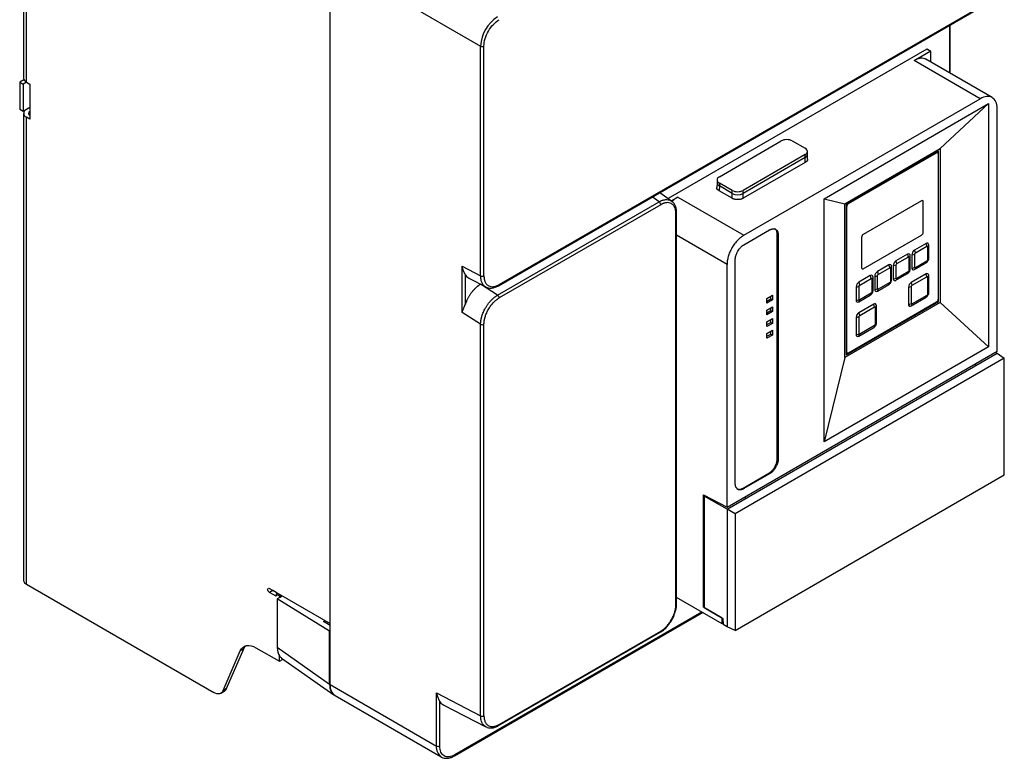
# Model space of a CAD drawing. Header units: millimetres. Extents: x 7 to 419, y 52 to 619.
# Tile 1 of 3: x 7 to 419, y 52 to 361. Entities that reach past the tile are written whole.
import ezdxf

# ---------------------------------------------------------------- set-up
doc = ezdxf.new("R2010")
doc.units = ezdxf.units.MM

msp = doc.modelspace()

# ---------------------------------------------------------------- linework, layer by layer
at = {"color": 7, "linetype": 'Continuous', "lineweight": 25}
for p, q in [((8.32, 498.13), (8.32, 336.86)), ((9.49, 335.23), (9.49, 496.49)), ((136.7, 386.74), (199.74, 350.35)), ((136.7, 82.97), (136.7, 386.74)), ((207.31, 249.99), (408.13, 365.92)), ((207.52, 250.45), (408.34, 366.38)), ((396.46, 338.92), (396.46, 359.19)), ((199.74, 254.14), (199.74, 350.35)), ((201.16, 254.14), (201.16, 350.35)), ((386.62, 348.97), (278.33, 286.46)), ((381.32, 344.28), (388.04, 348.16)), ((388.04, 348.16), (386.62, 348.97)), ((388.29, 348.18), (386.87, 349)), ((388.39, 343.58), (388.39, 347.95)), ((409.04, 328.28), (381.32, 344.28)), ((414.04, 328.77), (386.32, 344.78)), ((8.46, 336.26), (6.67, 335.23)), ((6.67, 335.23), (8.08, 334.41)), ((6.67, 335.23), (6.67, 323.79)), ((9.49, 335.23), (8.08, 334.41)), ((8.08, 334.41), (8.08, 322.98)), ((9.49, 335.23), (10.91, 334.41)), ((10.91, 334.41), (10.91, 319.71)), ((310.04, 271.13), (409.04, 328.28)), ((343.63, 286.44), (412.57, 326.24)), ((412.57, 326.24), (392.21, 307.38)), ((412.57, 326.24), (412.57, 224.4)), ((8.08, 322.98), (6.67, 323.79)), ((10.91, 324.61), (8.08, 322.98)), ((8.32, 322.16), (8.32, 126.6)), ((10.91, 324.61), (9.49, 323.79)), ((416.11, 222.63), (416.11, 324.19)), ((9.49, 124.97), (9.49, 320.53)), ((10.91, 319.71), (9.49, 320.53)), ((299.75, 295.64), (325.7, 310.62)), ((330.3, 310.62), (335.68, 307.52)), ((336.63, 304.97), (336.63, 306.2)), ((352.26, 284.31), (392.21, 307.38)), ((391.62, 306.35), (352.92, 284.01)), ((353.81, 284.35), (390.72, 305.66)), ((391.22, 305.71), (390.86, 305.92)), ((391.04, 305.81), (391.04, 306.02)), ((391.43, 305.25), (391.43, 244.34)), ((391.62, 243.37), (391.62, 306.35)), ((392.21, 307.38), (392.21, 242.95)), ((335.68, 304.87), (309.72, 289.89)), ((335.68, 303.64), (309.72, 288.66)), ((335.74, 301.57), (309.79, 286.59)), ((335.68, 303.64), (335.68, 304.87)), ((335.74, 301.57), (335.68, 303.64)), ((336.71, 302.97), (336.63, 304.99)), ((298.8, 293.11), (298.72, 291.09)), ((298.8, 294.32), (298.8, 293.09)), ((305.13, 289.89), (299.75, 292.99)), ((299.75, 292.99), (299.75, 291.76)), ((279.78, 285.44), (274.8, 288.95)), ((299.75, 291.76), (299.69, 289.69)), ((305.07, 286.59), (299.69, 289.69)), ((305.13, 288.66), (299.75, 291.76)), ((305.13, 288.66), (305.13, 289.89)), ((309.72, 288.66), (309.72, 289.89)), ((206.85, 246.06), (274.51, 285.12)), ((279.61, 285.56), (282.32, 287.13)), ((279.75, 285.4), (279.85, 285.32)), ((282.32, 287.13), (310.04, 271.13)), ((305.07, 286.59), (305.13, 288.66)), ((309.79, 286.59), (309.72, 288.66)), ((343.63, 184.6), (343.63, 286.44)), ((343.63, 286.44), (352.26, 284.31)), ((384.47, 285.55), (360.07, 271.47)), ((385.15, 272.42), (385.15, 285.16)), ((385.17, 285.15), (385.15, 285.16)), ((385.17, 272.41), (385.17, 285.15)), ((275.18, 283.92), (207.52, 244.86)), ((281.83, 116.76), (281.83, 280.66)), ((352.26, 219.89), (352.26, 284.31)), ((352.92, 284.01), (352.92, 221.03)), ((353.11, 222.21), (353.11, 283.13)), ((281.54, 116.35), (281.54, 280.25)), ((310.04, 267.14), (320.79, 273.34)), ((385.17, 272.41), (385.15, 272.42)), ((324.04, 177.7), (324.04, 271.45)), ((324.04, 271.45), (324.4, 271.25)), ((324.4, 271.25), (324.4, 177.5)), ((359.36, 270.25), (359.36, 257.51)), ((360.05, 257.11), (384.44, 271.19)), ((360.07, 257.1), (384.47, 271.18)), ((384.47, 271.18), (384.44, 271.19)), ((386.34, 267.69), (381.53, 264.92)), ((381.88, 263.73), (386.69, 266.5)), ((386.97, 266.34), (386.97, 260.79)), ((387.47, 261.49), (387.47, 267.04)), ((306.43, 167.12), (306.43, 260.88)), ((378.56, 263.2), (373.75, 260.43)), ((374.11, 259.24), (378.91, 262.01)), ((379.19, 261.85), (379.19, 256.3)), ((379.69, 257), (379.69, 262.55)), ((380.4, 262.96), (380.4, 257.4)), ((381.6, 257.69), (381.6, 263.24)), ((386.69, 260.31), (381.88, 257.53)), ((191.96, 258.16), (199.74, 254.14)), ((191.96, 238.79), (191.96, 258.16)), ((302.97, 157.32), (302.97, 258.88)), ((360.07, 257.1), (360.05, 257.11)), ((370.78, 258.71), (365.97, 255.94)), ((366.33, 254.75), (371.14, 257.52)), ((371.42, 257.36), (371.42, 251.81)), ((371.91, 252.51), (371.91, 258.06)), ((372.62, 258.47), (372.62, 252.91)), ((373.83, 253.2), (373.83, 258.75)), ((378.91, 255.82), (374.11, 253.04)), ((381.53, 256.75), (386.34, 259.53)), ((193.37, 242.31), (193.37, 254.64)), ((194.88, 253.13), (201.98, 249.46)), ((363, 254.22), (358.2, 251.45)), ((358.55, 250.26), (363.36, 253.03)), ((363.64, 252.87), (363.64, 247.32)), ((364.14, 248.02), (364.14, 253.57)), ((364.84, 253.98), (364.84, 248.42)), ((366.05, 248.71), (366.05, 254.26)), ((373.75, 252.26), (378.56, 255.04)), ((386.34, 254.95), (380.12, 251.36)), ((380.47, 250.17), (386.69, 253.77)), ((386.97, 253.6), (386.97, 246.42)), ((387.47, 247.11), (387.47, 254.3)), ((199.73, 250.6), (199.75, 250.61)), ((206.85, 246.06), (199.73, 250.6)), ((357.07, 249.49), (357.07, 243.93)), ((358.27, 244.22), (358.27, 249.77)), ((365.97, 247.77), (370.78, 250.55)), ((371.14, 251.32), (366.33, 248.55)), ((378.99, 249.4), (378.99, 242.22)), ((380.19, 242.5), (380.19, 249.69)), ((319.66, 244.69), (321.99, 246.04)), ((319.66, 242.69), (319.66, 244.69)), ((319.66, 243.51), (321.29, 244.45)), ((321.99, 244.04), (319.66, 242.69)), ((321.29, 244.45), (321.29, 245.63)), ((321.29, 244.45), (321.99, 244.04)), ((321.99, 246.04), (321.99, 244.04)), ((352.92, 221.03), (391.62, 243.37)), ((358.2, 243.28), (363, 246.06)), ((363.36, 246.83), (358.55, 244.06)), ((380.12, 241.56), (386.34, 245.16)), ((386.69, 245.93), (380.47, 242.34)), ((391.62, 243.37), (391.21, 243.61)), ((319.66, 239.79), (321.99, 241.14)), ((319.66, 237.79), (319.66, 239.79)), ((319.66, 238.61), (321.29, 239.55)), ((321.29, 239.55), (321.29, 240.73)), ((321.29, 239.55), (321.99, 239.14)), ((321.99, 241.14), (321.99, 239.14)), ((392.21, 242.95), (352.26, 219.89)), ((390.72, 243.11), (353.81, 221.81)), ((364.42, 242.3), (358.2, 238.71)), ((358.55, 237.52), (364.77, 241.11)), ((365.05, 240.95), (365.05, 233.76)), ((365.55, 234.46), (365.55, 241.65)), ((412.57, 224.4), (392.21, 242.95)), ((199.74, 233.83), (191.96, 238.79)), ((321.99, 239.14), (319.66, 237.79)), ((319.66, 234.89), (321.99, 236.24)), ((321.29, 234.65), (321.29, 235.83)), ((321.99, 236.24), (321.99, 234.24)), ((357.07, 236.75), (357.07, 229.56)), ((358.27, 229.85), (358.27, 237.04)), ((199.74, 69.96), (199.74, 233.83)), ((201.16, 69.96), (201.16, 233.83)), ((319.66, 232.89), (319.66, 234.89)), ((319.66, 233.71), (321.29, 234.65)), ((321.99, 234.24), (319.66, 232.89)), ((319.66, 230), (321.99, 231.34)), ((321.29, 234.65), (321.99, 234.24)), ((321.99, 231.34), (321.99, 229.34)), ((358.2, 228.91), (364.42, 232.5)), ((364.77, 233.28), (358.55, 229.69)), ((319.66, 227.99), (319.66, 230)), ((319.66, 228.81), (321.29, 229.75)), ((321.99, 229.34), (319.66, 227.99)), ((321.29, 229.75), (321.29, 230.93)), ((321.29, 229.75), (321.99, 229.34)), ((412.57, 224.4), (343.63, 184.6)), ((302.97, 157.32), (416.11, 222.63)), ((303.03, 156.44), (416.17, 221.75)), ((419.13, 219.66), (306.32, 154.54)), ((352.26, 219.89), (343.63, 184.6)), ((352.92, 221.98), (353.31, 221.76)), ((352.92, 221.7), (353.17, 221.84)), ((415.37, 222.21), (416.17, 221.75)), ((416.17, 221.75), (419.13, 219.66)), ((419.13, 170.75), (419.13, 219.66)), ((407.11, 216.75), (407.11, 217.44)), ((324.04, 177.7), (324.4, 177.5)), ((306.32, 105.63), (419.13, 170.75)), ((309.69, 165.25), (320.44, 171.45)), ((320.79, 171.24), (310.04, 165.04)), ((320.44, 171.45), (320.79, 171.24)), ((309.69, 165.25), (310.04, 165.04)), ((293.07, 162.44), (302.97, 157.32)), ((293.07, 115.41), (293.07, 162.44)), ((293.43, 161.89), (293.76, 162.08)), ((293.43, 161.89), (293.43, 115.21)), ((303.03, 156.44), (293.43, 161.89)), ((310.52, 161.68), (310.52, 160.99)), ((306.32, 154.54), (303.03, 156.44)), ((303.03, 156.44), (303.03, 107.15)), ((306.32, 154.54), (306.32, 105.63)), ((9.49, 124.97), (87.94, 79.68)), ((111.25, 123.22), (136.7, 108.53)), ((112.66, 122.4), (111.25, 121.59)), ((114.07, 119.95), (111.25, 121.59)), ((112.66, 122.4), (112.64, 122.41)), ((114.07, 121.59), (112.66, 122.4)), ((114.08, 121.59), (114.07, 121.59)), ((114.71, 121.22), (114.07, 120.85)), ((114.07, 120.85), (114.07, 119.95)), ((115.49, 120.04), (114.07, 120.85)), ((115.49, 120.04), (116.13, 120.4)), ((115.49, 119.41), (116.67, 120.09)), ((115.49, 120.04), (115.49, 119.41)), ((115.49, 119.41), (114.58, 118.89)), ((114.58, 118.89), (114.58, 98.53)), ((136.48, 105.31), (114.58, 118.89)), ((300.99, 108.39), (281.83, 119.45)), ((293.07, 115.41), (293.43, 115.73)), ((188.78, 53.14), (292.74, 113.16)), ((300.99, 110.84), (293.07, 115.41)), ((293.43, 115.21), (301.2, 110.72)), ((134, 109.39), (134.6, 109.74)), ((136.7, 107.71), (134, 109.39)), ((300.99, 108.39), (300.99, 110.84)), ((301.3, 108.57), (300.99, 108.39)), ((301.2, 110.72), (301.32, 108.17)), ((303.03, 107.15), (301.32, 108.17)), ((136.48, 105.31), (136.7, 105.44)), ((136.48, 83.08), (136.48, 105.31)), ((207.31, 65.82), (274.97, 104.88)), ((207.52, 66.28), (275.18, 105.34)), ((306.32, 105.63), (303.03, 107.15)), ((91.88, 80.49), (99.08, 97.11)), ((93.29, 81.3), (100.49, 97.92)), ((100.49, 97.92), (99.08, 97.11)), ((105.65, 98.45), (115.49, 92.76)), ((136.48, 83.08), (114.58, 98.53)), ((115.49, 92.76), (115.49, 95.04)), ((115.49, 92.76), (117.04, 93.66)), ((116.39, 94.11), (138.3, 78.67)), ((136.7, 82.97), (181.21, 57.28)), ((90.94, 79.38), (92.35, 80.2)), ((93.29, 81.3), (91.88, 80.49)), ((138.77, 78.39), (183.28, 52.7)), ((181.21, 79.54), (199.74, 69.96)), ((181.21, 57.28), (181.21, 79.54)), ((182.62, 57.28), (182.62, 76.02)), ((184.13, 74.51), (201.98, 65.29))]:
    msp.add_line(p, q, dxfattribs=at)
at = {"color": 8, "linetype": 'Continuous', "lineweight": 25}
for p, q in [((396.17, 359.02), (396.17, 339.09)), ((390.57, 305.75), (390.72, 305.66)), ((274.51, 285.12), (271.65, 287.14)), ((352.92, 283.24), (353.11, 283.13)), ((353.66, 284.44), (353.81, 284.35)), ((302.97, 258.88), (281.83, 271.09)), ((352.92, 222.32), (353.11, 222.21)), ((292.45, 113.33), (188.99, 53.6))]:
    msp.add_line(p, q, dxfattribs=at)
at = {"color": 7, "linetype": 'Continuous', "lineweight": 25, "flags": 128}
for points in [[(111.25, 121.59), (110.98, 121.81), (110.75, 122.12), (110.59, 122.47), (110.54, 122.81), (110.59, 123.09), (110.75, 123.27), (110.98, 123.31), (111.25, 123.22)], [(99.08, 97.11), (99.54, 97.93), (100.14, 98.58), (100.86, 99.05), (101.68, 99.33), (102.59, 99.41), (103.57, 99.28), (104.6, 98.96), (105.65, 98.45)], [(100.49, 97.92), (100.96, 98.75), (101.4, 99.26)], [(91.88, 80.49), (91.6, 79.99), (91.24, 79.6), (90.81, 79.32), (90.32, 79.15), (89.77, 79.1), (89.18, 79.18), (88.57, 79.37), (87.94, 79.68)]]:
    msp.add_lwpolyline(points, dxfattribs=at)
at = {"color": 7, "linetype": 'Continuous', "lineweight": 25}
for centre, radius, start, end in [((215.09, 349.65), 15.37, 122.6055, 177.3944), ((200.45, 351.71), 1.54, 242.6091, 297.3904), ((10.32, 337.06), 2.01, 185.6948, 245.6254), ((10.11, 322.16), 1.75, 110.7834, 249.2166), ((11.22, 322.16), 0.873, 110.7834, 249.2166), ((391, 305.32), 0.437, 350.7846, 129.2032), ((335, 305.13), 1.63, 294.3766, 354.3038), ((300.43, 293.25), 1.63, 185.695, 245.625), ((273.64, 283.84), 1.55, 2.7352, 55.5325), ((307.43, 293.1), 5, 242.6103, 297.3897), ((384.74, 285.22), 0.437, 350.7892, 129.2015), ((384.65, 285.21), 0.508, 354.541, 52.5289), ((354.64, 283.06), 1.54, 122.6066, 177.3934), ((383.62, 272.49), 1.54, 302.6056, 357.3935), ((383.64, 272.48), 1.54, 302.6056, 357.3935), ((360.9, 270.18), 1.54, 122.6058, 177.3942), ((382.86, 262.84), 2.46, 122.6051, 177.3949), ((379.43, 263.64), 2.45, 1.9616, 31.2016), ((386.78, 267.15), 0.699, 350.7868, 129.2043), ((384.24, 266.42), 2.45, 1.9616, 31.2016), ((386.62, 267.12), 0.854, 294.3518, 354.4601), ((375.08, 258.35), 2.46, 122.6052, 177.3948), ((371.65, 259.15), 2.45, 1.9616, 31.2016), ((379, 262.66), 0.699, 350.7867, 129.2035), ((376.46, 261.93), 2.45, 1.9616, 31.2016), ((378.84, 262.63), 0.854, 294.3502, 354.4617), ((380.45, 265.41), 2.45, 268.7975, 298.0353), ((385.84, 260.22), 0.854, 305.5411, 5.6453), ((386.62, 261.57), 0.854, 294.3518, 354.4601), ((359.79, 257.44), 0.437, 170.7857, 309.205), ((359.75, 257.53), 0.508, 247.4635, 305.4661), ((367.3, 253.86), 2.46, 122.6055, 177.3942), ((363.88, 254.66), 2.45, 1.9616, 31.2016), ((371.22, 258.17), 0.699, 350.7856, 129.2037), ((368.68, 257.44), 2.45, 1.9616, 31.2016), ((371.06, 258.14), 0.854, 294.3485, 354.4634), ((372.67, 260.92), 2.45, 268.7975, 298.0357), ((378.06, 255.73), 0.854, 305.5411, 5.6453), ((378.84, 257.08), 0.854, 294.3502, 354.4617), ((381.09, 257.29), 0.699, 170.7851, 309.2033), ((380.45, 259.86), 2.45, 268.7975, 298.0353), ((381.03, 257.45), 0.854, 305.5411, 5.6453), ((200.45, 255.5), 1.54, 242.6091, 297.3904), ((363.45, 253.68), 0.699, 350.7867, 129.2035), ((360.91, 252.95), 2.45, 1.9616, 31.2016), ((363.29, 253.65), 0.854, 294.3502, 354.4617), ((364.89, 256.43), 2.45, 268.7982, 298.0349), ((371.06, 252.59), 0.854, 294.3485, 354.4634), ((373.31, 252.8), 0.699, 170.7854, 309.2029), ((372.67, 255.37), 2.45, 268.7975, 298.0357), ((373.26, 252.96), 0.854, 305.5411, 5.6453), ((386.78, 254.41), 0.699, 350.7874, 129.2037), ((384.24, 253.68), 2.45, 1.9616, 31.2016), ((386.62, 254.38), 0.854, 294.3518, 354.4601), ((359.52, 249.37), 2.46, 122.6052, 177.3948), ((357.12, 251.94), 2.45, 268.7975, 298.0357), ((356.1, 250.17), 2.45, 1.9616, 31.2016), ((363.29, 248.1), 0.854, 294.3502, 354.4617), ((365.53, 248.31), 0.699, 170.7865, 309.2027), ((364.89, 250.88), 2.45, 268.7982, 298.0349), ((365.48, 248.47), 0.854, 305.5411, 5.6453), ((370.29, 251.24), 0.854, 305.5411, 5.6453), ((381.44, 249.29), 2.46, 122.6056, 177.3944), ((379.04, 251.86), 2.45, 268.7975, 298.0357), ((378.02, 250.09), 2.45, 1.9616, 31.2016), ((205.97, 244.78), 1.55, 2.7352, 55.5325), ((357.75, 243.82), 0.699, 170.7854, 309.2029), ((357.12, 246.39), 2.45, 268.7975, 298.0357), ((357.7, 243.97), 0.854, 305.5411, 5.6453), ((362.51, 246.75), 0.854, 305.5411, 5.6453), ((385.84, 245.85), 0.854, 305.5411, 5.6453), ((386.62, 247.2), 0.854, 294.3518, 354.4601), ((389.9, 244.41), 1.54, 302.6043, 357.3962), ((364.86, 241.76), 0.699, 350.7862, 129.203), ((362.32, 241.03), 2.45, 1.9616, 31.2016), ((364.7, 241.73), 0.854, 294.3491, 354.4634), ((379.68, 242.1), 0.699, 170.7854, 309.2029), ((379.04, 244.67), 2.45, 268.7975, 298.0357), ((379.62, 242.26), 0.854, 305.5411, 5.6453), ((359.52, 236.64), 2.46, 122.6056, 177.3944), ((357.12, 239.2), 2.45, 268.7975, 298.0357), ((356.1, 237.44), 2.45, 1.9616, 31.2016), ((200.45, 235.19), 1.54, 242.6091, 297.3904), ((363.92, 233.2), 0.854, 305.5411, 5.6453), ((364.7, 234.54), 0.854, 294.3491, 354.4634), ((357.75, 229.45), 0.699, 170.7854, 309.2029), ((357.12, 232.02), 2.45, 268.7975, 298.0357), ((357.7, 229.6), 0.854, 305.5411, 5.6453), ((353.54, 222.14), 0.437, 170.7859, 309.2034), ((10.32, 126.8), 2.01, 185.6948, 245.6254), ((281.34, 116.8), 0.496, 293.8864, 354.7943), ((141.6, 82.43), 4.93, 173.6817, 235.0061), ((91.19, 82.15), 2.27, 300.9637, 338.1566), ((200.45, 71.33), 1.54, 242.6091, 297.3904), ((181.91, 58.64), 1.54, 242.6101, 297.3903)]:
    msp.add_arc(centre, radius, start, end, dxfattribs=at)
at = {"color": 8, "linetype": 'Continuous', "lineweight": 25}
for centre, radius, start, end in [((281.35, 280.69), 0.485, 293.05, 354.7971), ((207.03, 250.4), 0.496, 305.2561, 6.1089), ((274.7, 105.28), 0.482, 304.2681, 7.0429), ((207.03, 66.23), 0.496, 305.2507, 6.1145), ((186.08, 56.73), 4.9, 173.605, 236.0459), ((188.49, 53.55), 0.503, 305.7113, 5.6171)]:
    msp.add_arc(centre, radius, start, end, dxfattribs=at)
at = {"color": 7, "linetype": 'Continuous', "lineweight": 25}
for centre, start_param, end_param in [((121.66, 102.64), 2.357483, 2.870032), ((121.66, 102.64), 2.870032, 3.089372), ((143.56, 87.19), 2.357483, 3.18176)]:
    msp.add_ellipse(centre, major_axis=(5.01, 8.68), ratio=0.575802, start_param=start_param, end_param=end_param, dxfattribs=at)
for points, knots in [([(201.16, 350.35), (201.16, 351.31), (201.32, 352.37), (201.96, 354.51), (202.43, 355.6), (203.61, 357.64), (204.31, 358.59), (205.85, 360.22), (206.69, 360.89), (207.52, 361.37)], [0, 0, 0, 0, 0.25, 0.25, 0.5, 0.5, 0.75, 0.75, 1, 1, 1, 1]), ([(386.87, 349), (386.84, 349.01), (386.76, 349.04), (386.67, 349), (386.62, 348.97)], [0, 0, 0, 0, 0.4999671, 1, 1, 1, 1]), ([(388.39, 347.95), (388.39, 348.06), (388.35, 348.14), (388.22, 348.22), (388.13, 348.21), (388.04, 348.16)], [0, 0, 0, 0, 0.5, 0.5, 1, 1, 1, 1]), ([(386.32, 344.77), (385.97, 344.93), (385.28, 345.25), (384.04, 345.27), (382.71, 344.99), (381.78, 344.52), (381.32, 344.28)], [0, 0, 0, 0, 0.249925, 0.49995, 0.749976, 1, 1, 1, 1]), ([(416.11, 324.19), (416.11, 325.26), (415.92, 326.23), (415.22, 327.79), (414.69, 328.39), (413.38, 329.15), (412.6, 329.3), (410.89, 329.13), (409.96, 328.81), (409.04, 328.28)], [0, 0, 0, 0, 0.25, 0.25, 0.5, 0.5, 0.75, 0.75, 1, 1, 1, 1]), ([(330.3, 310.62), (330, 310.8), (329.64, 310.94), (328.85, 311.12), (328.43, 311.17), (327.58, 311.17), (327.15, 311.12), (326.37, 310.94), (326.01, 310.8), (325.7, 310.62)], [0, 0, 0, 0, 0.25, 0.25, 0.5, 0.5, 0.75, 0.75, 1, 1, 1, 1]), ([(335.68, 304.87), (335.98, 305.04), (336.22, 305.25), (336.54, 305.7), (336.63, 305.95), (336.63, 306.44), (336.54, 306.69), (336.22, 307.14), (335.98, 307.35), (335.68, 307.52)], [0, 0, 0, 0, 0.25, 0.25, 0.5, 0.5, 0.75, 0.75, 1, 1, 1, 1]), ([(336.7, 302.97), (336.7, 302.96), (336.8, 302.7), (336.53, 302.16), (336, 301.76), (335.74, 301.57)], [0, 0, 0, 0, 0.030165, 0.515084, 1, 1, 1, 1]), ([(299.75, 295.64), (299.45, 295.47), (299.21, 295.26), (298.89, 294.81), (298.8, 294.56), (298.8, 294.07), (298.89, 293.82), (299.21, 293.37), (299.45, 293.16), (299.75, 292.99)], [0, 0, 0, 0, 0.25, 0.25, 0.5, 0.5, 0.75, 0.75, 1, 1, 1, 1]), ([(299.69, 289.69), (299.43, 289.89), (298.9, 290.28), (298.63, 290.82), (298.73, 291.08), (298.73, 291.1)], [0, 0, 0, 0, 0.484912, 0.969835, 1, 1, 1, 1]), ([(305.13, 289.89), (305.43, 289.71), (305.79, 289.57), (306.58, 289.39), (307, 289.34), (307.85, 289.34), (308.28, 289.39), (309.06, 289.57), (309.42, 289.71), (309.72, 289.89)], [0, 0, 0, 0, 0.25, 0.25, 0.5, 0.5, 0.75, 0.75, 1, 1, 1, 1]), ([(281.54, 280.25), (281.54, 280.33), (281.54, 280.5), (281.52, 280.75), (281.5, 280.99), (281.48, 281.23), (281.44, 281.46), (281.37, 281.84), (281.25, 282.32), (281.02, 282.89), (280.73, 283.39), (280.38, 283.82), (279.99, 284.18), (279.42, 284.53), (278.63, 284.79), (277.76, 284.8), (277.03, 284.68), (276.55, 284.54), (276.15, 284.39), (275.82, 284.26), (275.5, 284.1), (275.29, 283.98), (275.18, 283.92)], [0, 0, 0, 0, 0.0222185, 0.0443761, 0.0664997, 0.088616, 0.1107519, 0.1329342, 0.1976156, 0.2620409, 0.3266871, 0.3916373, 0.4557766, 0.520376, 0.6375968, 0.7551062, 0.8124928, 0.8706706, 0.9031866, 0.9355253, 0.9677688, 1, 1, 1, 1]), ([(281.83, 280.65), (281.8, 281.18), (281.75, 282.24), (281.3, 283.6), (280.69, 284.68), (280.12, 285.13), (279.87, 285.33)], [0, 0, 0, 0, 0.262233, 0.52741, 0.794417, 1, 1, 1, 1]), ([(282.32, 287.13), (281.86, 286.84), (281.05, 286.33), (280.28, 285.58), (279.95, 285.26)], [0, 0, 0, 0, 0.572171, 1, 1, 1, 1]), ([(309.79, 286.59), (309.74, 286.56), (309.66, 286.51), (309.52, 286.45), (309.38, 286.38), (309.23, 286.32), (309.08, 286.27), (308.92, 286.22), (308.6, 286.14), (308.11, 286.05), (307.43, 286.01), (306.74, 286.05), (306.21, 286.15), (305.82, 286.26), (305.55, 286.35), (305.3, 286.46), (305.14, 286.54), (305.07, 286.59)], [0, 0, 0, 0, 0.034552, 0.068857, 0.103016, 0.137127, 0.171294, 0.205615, 0.240191, 0.370059, 0.500029, 0.629896, 0.759866, 0.820151, 0.879908, 0.939678, 1, 1, 1, 1]), ([(320.79, 273.34), (320.84, 273.37), (320.94, 273.43), (321.09, 273.5), (321.24, 273.57), (321.39, 273.63), (321.54, 273.68), (321.69, 273.73), (321.83, 273.77), (321.98, 273.8), (322.19, 273.83), (322.46, 273.84), (322.77, 273.81), (323.07, 273.73), (323.44, 273.56), (323.76, 273.29), (324, 272.95), (324.15, 272.65), (324.27, 272.33), (324.34, 272.03), (324.38, 271.75), (324.4, 271.51), (324.4, 271.34), (324.4, 271.25)], [0, 0, 0, 0, 0.026891, 0.053619, 0.080229, 0.106771, 0.13329, 0.159834, 0.186451, 0.213189, 0.240092, 0.304383, 0.368738, 0.434396, 0.500121, 0.631329, 0.695619, 0.759975, 0.821691, 0.883473, 0.922325, 0.961119, 1, 1, 1, 1]), ([(324.04, 271.45), (323.98, 271.95), (323.86, 272.95), (323.37, 273.72), (322.96, 273.79), (322.95, 273.8)], [0, 0, 0, 0, 0.492304, 0.984603, 1, 1, 1, 1]), ([(310.04, 271.13), (309.97, 271.09), (309.83, 271), (309.61, 270.87), (309.4, 270.72), (309.18, 270.57), (308.97, 270.42), (308.6, 270.13), (308.09, 269.69), (307.43, 269.05), (306.78, 268.35), (305.95, 267.3), (305.01, 265.87), (304.24, 264.34), (303.75, 263.1), (303.46, 262.19), (303.24, 261.29), (303.1, 260.54), (303.02, 259.9), (302.98, 259.38), (302.97, 259.05), (302.97, 258.88)], [0, 0, 0, 0, 0.019453, 0.038872, 0.058275, 0.077679, 0.097104, 0.116567, 0.178313, 0.240094, 0.304415, 0.368769, 0.500007, 0.631244, 0.695565, 0.75992, 0.821667, 0.883447, 0.922314, 0.961117, 1, 1, 1, 1]), ([(306.43, 260.88), (306.43, 260.94), (306.43, 261.06), (306.44, 261.24), (306.46, 261.42), (306.48, 261.6), (306.51, 261.79), (306.54, 261.98), (306.58, 262.17), (306.63, 262.36), (306.71, 262.65), (306.83, 263.03), (307.02, 263.51), (307.23, 263.98), (307.57, 264.6), (307.95, 265.18), (308.38, 265.71), (308.71, 266.08), (309.04, 266.4), (309.34, 266.66), (309.6, 266.85), (309.82, 267), (309.97, 267.09), (310.04, 267.14)], [0, 0, 0, 0, 0.026891, 0.053619, 0.080229, 0.106771, 0.13329, 0.159834, 0.186451, 0.213189, 0.240092, 0.304383, 0.368738, 0.434396, 0.500121, 0.631329, 0.695619, 0.759975, 0.821691, 0.883473, 0.922325, 0.961119, 1, 1, 1, 1]), ([(386.97, 266.34), (386.97, 266.36), (386.97, 266.38), (386.96, 266.42), (386.95, 266.48), (386.91, 266.52), (386.85, 266.54), (386.8, 266.54), (386.75, 266.53), (386.71, 266.51), (386.69, 266.5)], [0, 0, 0, 0, 0.079707, 0.159443, 0.240461, 0.499378, 0.628029, 0.75968, 0.879115, 1, 1, 1, 1]), ([(379.19, 261.85), (379.19, 261.87), (379.19, 261.89), (379.19, 261.93), (379.17, 261.98), (379.13, 262.03), (379.07, 262.05), (379.02, 262.05), (378.97, 262.04), (378.93, 262.02), (378.91, 262.01)], [0, 0, 0, 0, 0.079707, 0.159443, 0.240461, 0.499378, 0.628029, 0.75968, 0.879115, 1, 1, 1, 1]), ([(386.34, 259.53), (386.35, 259.54), (386.52, 259.6), (386.82, 259.88), (387.04, 260.19), (387.16, 260.36)], [0, 0, 0, 0, 0.029884, 0.469941, 1, 1, 1, 1]), ([(387.16, 260.36), (387.27, 260.62), (387.43, 260.99), (387.49, 261.42), (387.46, 261.57), (387.45, 261.61)], [0, 0, 0, 0, 0.645663, 0.920294, 1, 1, 1, 1]), ([(193.37, 254.64), (193.35, 254.68), (193.3, 254.76), (193.23, 254.89), (193.16, 255.03), (193.07, 255.19), (192.99, 255.36), (192.89, 255.55), (192.8, 255.76), (192.7, 255.98), (192.57, 256.27), (192.41, 256.66), (192.25, 257.11), (192.09, 257.62), (192.01, 257.96), (191.96, 258.16)], [0, 0, 0, 0, 0.044576, 0.091901, 0.141988, 0.19485, 0.250495, 0.308932, 0.370168, 0.434209, 0.501061, 0.617246, 0.750039, 0.853842, 1, 1, 1, 1]), ([(371.42, 257.36), (371.42, 257.38), (371.42, 257.4), (371.41, 257.44), (371.39, 257.49), (371.35, 257.54), (371.29, 257.56), (371.24, 257.56), (371.19, 257.55), (371.15, 257.53), (371.14, 257.52)], [0, 0, 0, 0, 0.079707, 0.159443, 0.240461, 0.499378, 0.628029, 0.75968, 0.879115, 1, 1, 1, 1]), ([(378.56, 255.04), (378.57, 255.05), (378.75, 255.11), (379.04, 255.39), (379.26, 255.7), (379.38, 255.87)], [0, 0, 0, 0, 0.029895, 0.469941, 1, 1, 1, 1]), ([(379.19, 256.3), (379.19, 256.21), (379.17, 256.12), (379.06, 255.93), (378.99, 255.86), (378.91, 255.82)], [0, 0, 0, 0, 0.5, 0.5, 1, 1, 1, 1]), ([(379.38, 255.87), (379.5, 256.13), (379.66, 256.5), (379.71, 256.93), (379.68, 257.08), (379.68, 257.12)], [0, 0, 0, 0, 0.645665, 0.920295, 1, 1, 1, 1]), ([(193.37, 254.64), (193.7, 254.11), (194.11, 253.45), (194.78, 253.23), (194.9, 253.19)], [0, 0, 0, 0, 0.813949, 1, 1, 1, 1]), ([(201.16, 254.14), (201.16, 254.05), (201.16, 253.88), (201.17, 253.63), (201.19, 253.39), (201.22, 253.15), (201.25, 252.92), (201.32, 252.54), (201.45, 252.05), (201.68, 251.49), (201.97, 250.98), (202.31, 250.55), (202.71, 250.19), (203.28, 249.84), (204.07, 249.58), (204.94, 249.57), (205.67, 249.69), (206.15, 249.83), (206.56, 249.98), (206.88, 250.11), (207.2, 250.27), (207.41, 250.39), (207.52, 250.45)], [0, 0, 0, 0, 0.0222424, 0.0444254, 0.0665758, 0.0887205, 0.1108865, 0.1331007, 0.1978816, 0.262412, 0.327151, 0.3922106, 0.4563905, 0.5210087, 0.6381161, 0.755461, 0.8127725, 0.8708567, 0.9033322, 0.9356262, 0.967821, 1, 1, 1, 1]), ([(363.64, 252.87), (363.64, 252.89), (363.64, 252.91), (363.63, 252.95), (363.61, 253), (363.57, 253.05), (363.51, 253.07), (363.46, 253.07), (363.41, 253.06), (363.38, 253.04), (363.36, 253.03)], [0, 0, 0, 0, 0.079707, 0.159443, 0.240461, 0.499378, 0.628029, 0.75968, 0.879115, 1, 1, 1, 1]), ([(371.42, 251.81), (371.42, 251.72), (371.39, 251.62), (371.28, 251.44), (371.21, 251.37), (371.14, 251.32)], [0, 0, 0, 0, 0.5, 0.5, 1, 1, 1, 1]), ([(371.6, 251.38), (371.72, 251.64), (371.88, 252), (371.93, 252.44), (371.9, 252.59), (371.9, 252.63)], [0, 0, 0, 0, 0.64566, 0.920295, 1, 1, 1, 1]), ([(374.11, 253.04), (374.03, 253), (373.96, 252.99), (373.86, 253.05), (373.83, 253.12), (373.83, 253.2)], [0, 0, 0, 0, 0.5, 0.5, 1, 1, 1, 1]), ([(386.97, 253.6), (386.97, 253.62), (386.97, 253.64), (386.96, 253.68), (386.95, 253.74), (386.91, 253.78), (386.85, 253.8), (386.8, 253.81), (386.75, 253.79), (386.71, 253.78), (386.69, 253.77)], [0, 0, 0, 0, 0.079707, 0.159443, 0.240461, 0.499378, 0.628029, 0.75968, 0.879115, 1, 1, 1, 1]), ([(199.73, 250.6), (199.66, 250.55), (199.51, 250.46), (199.28, 250.32), (199.05, 250.17), (198.82, 250.01), (198.6, 249.84), (198.37, 249.66), (198.14, 249.47), (197.92, 249.28), (197.69, 249.07), (197.47, 248.86), (197.25, 248.64), (197.03, 248.42), (196.81, 248.18), (196.6, 247.94), (196.39, 247.7), (196.18, 247.44), (195.94, 247.14), (195.67, 246.78), (195.38, 246.36), (195.09, 245.91), (194.81, 245.45), (194.53, 244.97), (194.27, 244.47), (194.02, 243.95), (193.78, 243.42), (193.56, 242.87), (193.44, 242.5), (193.37, 242.31)], [0, 0, 0, 0, 0.028664, 0.057421, 0.086271, 0.115214, 0.14425, 0.17338, 0.202603, 0.23192, 0.26133, 0.290833, 0.320431, 0.350122, 0.379907, 0.409786, 0.439759, 0.469826, 0.499987, 0.545274, 0.591609, 0.63899, 0.687419, 0.736896, 0.787421, 0.838993, 0.891614, 0.945283, 1, 1, 1, 1]), ([(202.08, 249.45), (202.38, 249.32), (203.06, 249), (204.35, 248.96), (205.82, 249.24), (206.82, 249.74), (207.31, 249.99)], [0, 0, 0, 0, 0.201847, 0.470035, 0.736453, 1, 1, 1, 1]), ([(363.83, 246.89), (363.94, 247.15), (364.1, 247.51), (364.15, 247.95), (364.13, 248.1), (364.12, 248.14)], [0, 0, 0, 0, 0.645665, 0.920295, 1, 1, 1, 1]), ([(366.33, 248.55), (366.25, 248.51), (366.18, 248.5), (366.08, 248.56), (366.05, 248.63), (366.05, 248.71)], [0, 0, 0, 0, 0.5, 0.5, 1, 1, 1, 1]), ([(370.78, 250.55), (370.8, 250.56), (370.97, 250.62), (371.27, 250.9), (371.48, 251.21), (371.6, 251.38)], [0, 0, 0, 0, 0.029895, 0.469936, 1, 1, 1, 1]), ([(380.19, 249.69), (380.19, 249.78), (380.22, 249.87), (380.32, 250.06), (380.4, 250.13), (380.47, 250.17)], [0, 0, 0, 0, 0.5, 0.5, 1, 1, 1, 1]), ([(199.74, 233.83), (199.74, 233.91), (199.74, 234.08), (199.76, 234.34), (199.77, 234.59), (199.8, 234.83), (199.82, 235.07), (199.85, 235.3), (199.89, 235.53), (199.93, 235.75), (199.97, 235.95), (200.01, 236.16), (200.05, 236.35), (200.09, 236.53), (200.14, 236.71), (200.18, 236.87), (200.23, 237.03), (200.34, 237.43), (200.55, 238.07), (200.9, 238.93), (201.27, 239.74), (201.65, 240.46), (202.01, 241.08), (202.36, 241.64), (202.73, 242.17), (203.11, 242.68), (203.51, 243.17), (203.91, 243.63), (204.32, 244.07), (204.74, 244.48), (205.16, 244.85), (205.58, 245.2), (206, 245.52), (206.43, 245.81), (206.71, 245.98), (206.85, 246.06)], [0, 0, 0, 0, 0.020223, 0.039791, 0.058705, 0.076963, 0.094568, 0.111517, 0.127812, 0.143452, 0.158437, 0.172768, 0.186444, 0.199465, 0.211832, 0.223544, 0.234601, 0.245003, 0.308036, 0.368207, 0.425518, 0.479968, 0.522184, 0.564031, 0.605508, 0.646615, 0.687353, 0.727722, 0.767723, 0.807355, 0.846619, 0.885515, 0.924044, 0.962205, 1, 1, 1, 1]), ([(201.16, 233.83), (201.16, 233.9), (201.16, 234.06), (201.17, 234.3), (201.18, 234.55), (201.21, 234.8), (201.24, 235.05), (201.27, 235.3), (201.31, 235.55), (201.36, 235.81), (201.42, 236.07), (201.48, 236.33), (201.55, 236.59), (201.73, 237.26), (202.12, 238.37), (202.76, 239.67), (203.67, 241.2), (204.51, 242.3), (205.32, 243.14), (205.67, 243.48), (206.03, 243.8), (206.4, 244.1), (206.77, 244.38), (207.14, 244.63), (207.39, 244.78), (207.52, 244.86)], [0, 0, 0, 0, 0.020417, 0.040849, 0.06129, 0.081737, 0.102188, 0.122637, 0.143083, 0.16352, 0.183951, 0.204377, 0.224798, 0.245216, 0.36153, 0.480199, 0.552189, 0.738147, 0.775407, 0.812719, 0.850089, 0.887518, 0.924992, 0.962493, 1, 1, 1, 1]), ([(363.01, 246.06), (363.02, 246.07), (363.19, 246.13), (363.49, 246.41), (363.71, 246.72), (363.83, 246.89)], [0, 0, 0, 0, 0.029895, 0.469941, 1, 1, 1, 1]), ([(386.34, 245.16), (386.35, 245.17), (386.52, 245.23), (386.82, 245.51), (387.04, 245.82), (387.16, 245.99)], [0, 0, 0, 0, 0.029884, 0.469941, 1, 1, 1, 1]), ([(387.16, 245.99), (387.27, 246.25), (387.43, 246.61), (387.49, 247.05), (387.46, 247.2), (387.45, 247.24)], [0, 0, 0, 0, 0.645663, 0.920294, 1, 1, 1, 1]), ([(191.96, 238.79), (191.98, 238.86), (192.03, 239), (192.1, 239.21), (192.17, 239.39), (192.23, 239.54), (192.34, 239.79), (192.48, 240.13), (192.66, 240.55), (192.83, 240.94), (192.99, 241.31), (193.13, 241.66), (193.26, 241.99), (193.33, 242.21), (193.37, 242.31)], [0, 0, 0, 0, 0.073267, 0.138603, 0.196008, 0.245482, 0.287024, 0.426418, 0.548221, 0.653482, 0.751254, 0.841569, 0.924467, 1, 1, 1, 1]), ([(358.27, 237.04), (358.27, 237.12), (358.3, 237.22), (358.4, 237.4), (358.48, 237.48), (358.55, 237.52)], [0, 0, 0, 0, 0.5, 0.5, 1, 1, 1, 1]), ([(364.42, 232.51), (364.43, 232.51), (364.6, 232.58), (364.9, 232.85), (365.12, 233.16), (365.24, 233.33)], [0, 0, 0, 0, 0.029884, 0.46993, 1, 1, 1, 1]), ([(364.77, 233.28), (364.78, 233.29), (364.81, 233.3), (364.84, 233.33), (364.9, 233.38), (364.96, 233.46), (365.01, 233.56), (365.03, 233.63), (365.05, 233.7), (365.05, 233.74), (365.05, 233.76)], [0, 0, 0, 0, 0.079707, 0.159443, 0.240461, 0.499378, 0.628029, 0.75968, 0.879115, 1, 1, 1, 1]), ([(365.24, 233.33), (365.35, 233.59), (365.51, 233.96), (365.57, 234.4), (365.54, 234.55), (365.53, 234.58)], [0, 0, 0, 0, 0.64566, 0.920295, 1, 1, 1, 1]), ([(320.44, 171.45), (320.49, 171.48), (320.59, 171.54), (320.74, 171.64), (320.89, 171.75), (321.04, 171.86), (321.19, 171.98), (321.33, 172.1), (321.48, 172.23), (321.62, 172.37), (321.83, 172.58), (322.1, 172.87), (322.42, 173.27), (322.71, 173.69), (323.08, 174.29), (323.4, 174.92), (323.64, 175.55), (323.79, 176.01), (323.91, 176.47), (323.98, 176.85), (324.02, 177.18), (324.04, 177.44), (324.04, 177.61), (324.04, 177.7)], [0, 0, 0, 0, 0.026891, 0.053619, 0.080229, 0.106771, 0.13329, 0.159834, 0.186451, 0.213189, 0.240092, 0.304382, 0.368738, 0.434396, 0.500121, 0.631329, 0.695619, 0.759975, 0.821691, 0.883473, 0.922325, 0.961119, 1, 1, 1, 1]), ([(324.4, 177.5), (324.4, 177.44), (324.4, 177.32), (324.39, 177.14), (324.38, 176.96), (324.35, 176.77), (324.33, 176.59), (324.29, 176.4), (324.25, 176.21), (324.2, 176.01), (324.13, 175.73), (324, 175.35), (323.82, 174.87), (323.6, 174.4), (323.27, 173.78), (322.88, 173.2), (322.46, 172.66), (322.13, 172.3), (321.79, 171.98), (321.49, 171.72), (321.23, 171.52), (321.01, 171.37), (320.86, 171.29), (320.79, 171.24)], [0, 0, 0, 0, 0.026891, 0.053619, 0.080229, 0.106771, 0.13329, 0.159834, 0.186451, 0.213189, 0.240092, 0.304383, 0.368738, 0.434396, 0.500121, 0.631329, 0.695619, 0.759975, 0.821691, 0.883473, 0.922325, 0.961119, 1, 1, 1, 1]), ([(310.04, 165.04), (309.99, 165.01), (309.89, 164.95), (309.74, 164.88), (309.59, 164.81), (309.44, 164.75), (309.29, 164.69), (309.14, 164.65), (309, 164.61), (308.86, 164.58), (308.65, 164.55), (308.38, 164.54), (308.06, 164.57), (307.76, 164.65), (307.39, 164.82), (307.08, 165.08), (306.83, 165.43), (306.68, 165.72), (306.57, 166.05), (306.49, 166.35), (306.45, 166.63), (306.43, 166.87), (306.43, 167.04), (306.43, 167.12)], [0, 0, 0, 0, 0.026891, 0.053619, 0.080229, 0.106771, 0.13329, 0.159834, 0.186451, 0.213189, 0.240092, 0.304383, 0.368738, 0.434396, 0.500121, 0.631329, 0.695619, 0.759975, 0.821691, 0.883473, 0.922325, 0.961119, 1, 1, 1, 1]), ([(307.11, 165.02), (307.12, 165.01), (307.39, 164.7), (308.3, 164.66), (309.23, 165.05), (309.69, 165.25)], [0, 0, 0, 0, 0.015195, 0.507599, 1, 1, 1, 1]), ([(274.98, 104.89), (275.43, 105.17), (276.33, 105.75), (277.62, 106.97), (278.81, 108.39), (279.86, 109.98), (280.71, 111.68), (281.35, 113.42), (281.75, 115.15), (281.8, 116.22), (281.83, 116.75)], [0, 0, 0, 0, 0.125006, 0.250043, 0.375054, 0.50008, 0.625079, 0.750032, 0.875007, 1, 1, 1, 1]), ([(275.18, 105.34), (275.26, 105.38), (275.4, 105.47), (275.62, 105.61), (275.84, 105.76), (276.06, 105.92), (276.28, 106.08), (276.64, 106.37), (277.13, 106.8), (277.73, 107.41), (278.31, 108.08), (278.85, 108.79), (279.36, 109.54), (279.95, 110.54), (280.57, 111.81), (281.02, 113.07), (281.27, 114.07), (281.39, 114.69), (281.47, 115.19), (281.51, 115.59), (281.53, 115.97), (281.54, 116.22), (281.54, 116.35)], [0, 0, 0, 0, 0.022218, 0.044376, 0.0665, 0.088616, 0.110752, 0.132934, 0.197616, 0.262041, 0.326687, 0.391637, 0.455777, 0.520376, 0.637597, 0.755106, 0.812493, 0.870671, 0.903187, 0.935525, 0.967769, 1, 1, 1, 1]), ([(181.21, 79.54), (181.23, 79.44), (181.28, 79.25), (181.35, 78.99), (181.42, 78.76), (181.49, 78.56), (181.59, 78.26), (181.73, 77.88), (181.91, 77.44), (182.08, 77.07), (182.23, 76.75), (182.38, 76.47), (182.51, 76.23), (182.58, 76.09), (182.62, 76.02)], [0, 0, 0, 0, 0.072878, 0.138019, 0.195424, 0.245093, 0.287027, 0.425583, 0.548226, 0.651652, 0.748373, 0.838539, 0.922338, 1, 1, 1, 1]), ([(182.62, 76.02), (182.95, 75.49), (183.36, 74.84), (184.03, 74.61), (184.16, 74.57)], [0, 0, 0, 0, 0.813714, 1, 1, 1, 1]), ([(201.16, 69.96), (201.16, 69.88), (201.16, 69.71), (201.17, 69.46), (201.19, 69.22), (201.22, 68.98), (201.25, 68.74), (201.32, 68.37), (201.45, 67.88), (201.68, 67.31), (201.97, 66.81), (202.31, 66.38), (202.71, 66.02), (203.28, 65.67), (204.07, 65.41), (204.94, 65.4), (205.67, 65.52), (206.15, 65.66), (206.56, 65.8), (206.88, 65.94), (207.2, 66.1), (207.41, 66.22), (207.52, 66.28)], [0, 0, 0, 0, 0.022242, 0.044425, 0.066576, 0.088721, 0.110887, 0.133101, 0.197882, 0.262412, 0.327151, 0.392211, 0.456391, 0.521009, 0.638116, 0.755461, 0.812772, 0.870857, 0.903332, 0.935626, 0.967821, 1, 1, 1, 1]), ([(202.13, 65.24), (202.09, 65.24), (202.03, 65.25), (201.99, 65.29), (201.98, 65.29)], [0, 0, 0, 0, 0.823537, 1, 1, 1, 1]), ([(202.15, 65.26), (202.42, 65.13), (203.09, 64.83), (204.35, 64.79), (205.82, 65.07), (206.82, 65.57), (207.31, 65.82)], [0, 0, 0, 0, 0.190049, 0.462202, 0.732558, 1, 1, 1, 1]), ([(188.99, 53.6), (188.15, 53.12), (187.32, 52.83), (185.78, 52.68), (185.07, 52.82), (183.9, 53.5), (183.43, 54.04), (182.79, 55.45), (182.62, 56.31), (182.62, 57.28)], [0, 0, 0, 0, 0.25, 0.25, 0.5, 0.5, 0.75, 0.75, 1, 1, 1, 1]), ([(183.36, 52.66), (183.38, 52.65), (183.7, 52.41), (184.47, 52.21), (185.63, 52.09), (186.86, 52.29), (187.92, 52.68), (188.56, 53.02), (188.78, 53.14)], [0, 0, 0, 0, 0.0132015, 0.2272794, 0.4406016, 0.6589018, 0.8846311, 1, 1, 1, 1])]:
    msp.add_open_spline(points, degree=3, knots=knots, dxfattribs=at)
at = {"color": 8, "linetype": 'Continuous', "lineweight": 25}
for points, knots in [([(274.51, 285.12), (274.98, 285.36), (275.89, 285.82), (277.2, 286.1), (278.36, 286.06), (279.23, 285.83), (279.62, 285.51), (279.75, 285.4)], [0, 0, 0, 0, 0.234126, 0.462104, 0.683955, 0.899713, 1, 1, 1, 1]), ([(279.85, 285.32), (280.01, 285.24), (280.21, 285.13), (280.34, 284.92), (280.37, 284.88)], [0, 0, 0, 0, 0.810934, 1, 1, 1, 1]), ([(202.07, 249.42), (202.05, 249.43), (201.72, 249.55), (201.17, 250), (200.47, 250.85), (199.89, 252.17), (199.8, 253.41), (199.74, 254.14)], [0, 0, 0, 0, 0.013968, 0.216604, 0.432984, 0.667056, 1, 1, 1, 1]), ([(201.98, 65.29), (201.67, 65.49), (201.25, 65.75), (200.82, 66.25), (200.57, 66.61), (200.24, 67.2), (199.85, 68.24), (199.78, 69.33), (199.74, 69.96)], [0, 0, 0, 0, 0.231582, 0.316234, 0.403578, 0.493615, 0.704452, 1, 1, 1, 1])]:
    msp.add_open_spline(points, degree=3, knots=knots, dxfattribs=at)
at = {"color": 7, "linetype": 'Continuous', "lineweight": 25}
for points in [[(381.6, 263.24), (381.6, 263.42), (381.73, 263.64), (381.88, 263.73)], [(386.97, 260.79), (386.97, 260.61), (386.85, 260.39), (386.69, 260.31)], [(373.83, 258.75), (373.83, 258.93), (373.95, 259.15), (374.11, 259.24)], [(381.88, 257.53), (381.73, 257.44), (381.6, 257.51), (381.6, 257.69)], [(366.05, 254.26), (366.05, 254.44), (366.17, 254.66), (366.33, 254.75)], [(358.27, 249.77), (358.27, 249.95), (358.4, 250.17), (358.55, 250.26)], [(358.55, 244.06), (358.4, 243.97), (358.27, 244.04), (358.27, 244.22)], [(363.64, 247.32), (363.64, 247.14), (363.51, 246.92), (363.36, 246.83)], [(386.97, 246.42), (386.97, 246.24), (386.85, 246.02), (386.69, 245.93)], [(364.77, 241.11), (364.93, 241.2), (365.05, 241.13), (365.05, 240.95)], [(380.47, 242.34), (380.32, 242.25), (380.19, 242.33), (380.19, 242.5)], [(358.55, 229.69), (358.4, 229.6), (358.27, 229.67), (358.27, 229.85)]]:
    msp.add_open_spline(points, degree=3, dxfattribs=at)

doc.saveas('drawing.dxf')
